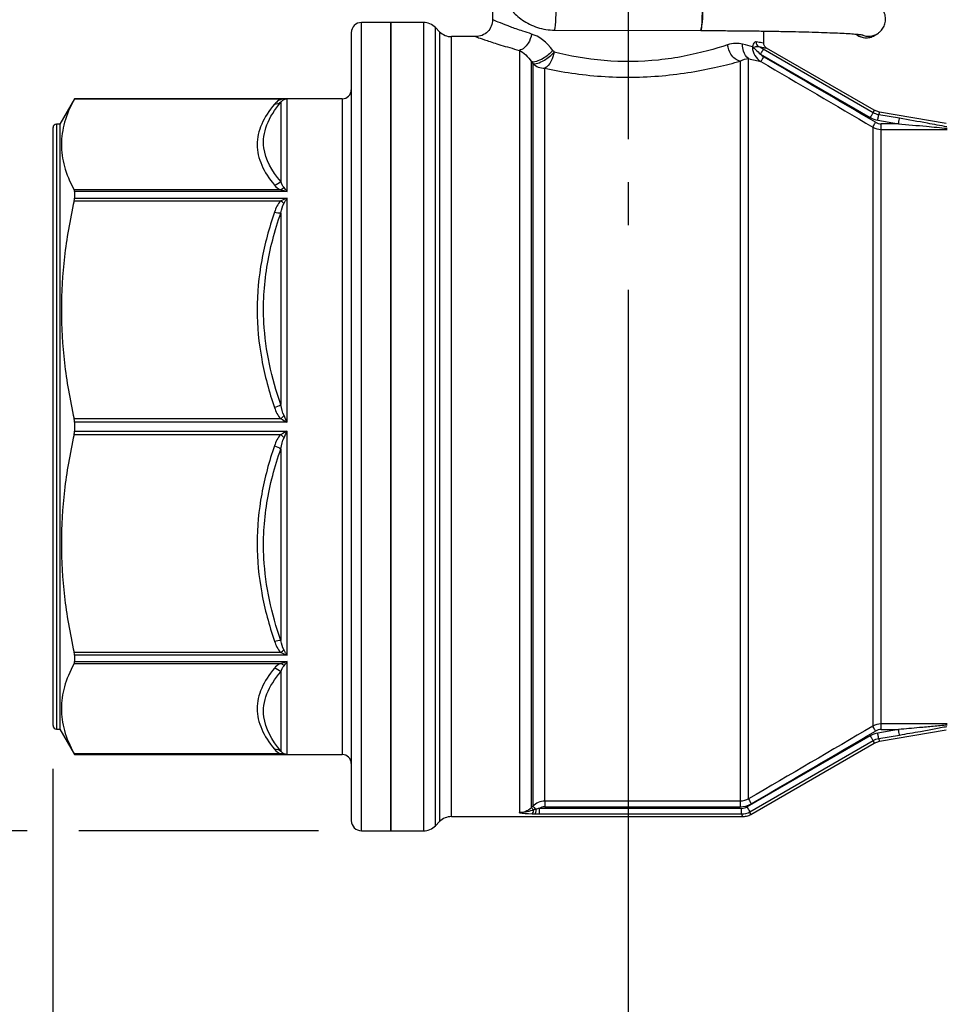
# Model space of a CAD drawing. Header units: inches. Extents: x 0.7 to 32.2, y 0.7 to 24.8.
# Tile 3 of 18: x 6.4 to 9.6, y 5.5 to 9. Entities that reach past the tile are written whole.
import ezdxf

# ---------------------------------------------------------------- set-up
doc = ezdxf.new("R2010")
doc.units = ezdxf.units.IN
doc.header["$LTSCALE"] = 3
doc.header["$MEASUREMENT"] = 0
doc.linetypes.add('SLD-Center', pattern=[0.75, 0.6, -0.05, 0.05, -0.05])
doc.linetypes.add('SLD-Solid', pattern=[0])
doc.layers.add('CENTER', color=40, linetype='SLD-Center')
doc.layers.add('DIMENSIONS', color=140, linetype='SLD-Solid', lineweight=25)
doc.styles.add('SLDTEXTSTYLE0', font='TXT', dxfattribs={"width": 0.7})
doc.dimstyles.new('SLDDIMSTYLE0', dxfattribs={"dimtxt": 0.254883, "dimasz": 0.39, "dimexe": 0, "dimexo": 0.0625, "dimgap": 0.063721, "dimtad": 0, "dimtih": 1, "dimtoh": 1, "dimrnd": 1e-09, "dimzin": 12, "dimdsep": 46, "dimtxsty": 'SLDTEXTSTYLE0', "dimsah": 1, "dimcen": 0.09, "dimadec": 0, "dimazin": 3, "dimtfac": 1, "dimtmove": 0, "dimatfit": 0, "dimfxl": 0, "dimfrac": 2, "dimtolj": 1, "dimtzin": 12, "dimarcsym": 0})
doc.dimstyles.new('SLDDIMSTYLE1', dxfattribs={"dimtxt": 0.254883, "dimasz": 0.39, "dimexe": 0, "dimexo": 0.0625, "dimgap": 0.063721, "dimtad": 0, "dimtih": 1, "dimtoh": 1, "dimrnd": 1e-09, "dimzin": 12, "dimdsep": 46, "dimtxsty": 'SLDTEXTSTYLE0', "dimsah": 1, "dimcen": 0.09, "dimadec": 0, "dimazin": 3, "dimtfac": 1, "dimtofl": 0, "dimtmove": 0, "dimatfit": 3, "dimfxl": 0, "dimfrac": 2, "dimtolj": 1, "dimtzin": 12, "dimarcsym": 0})

# ---------------------------------------------------------------- blocks, each defined once
blk = doc.blocks.new('_D')
at = {"layer": 'DIMENSIONS'}
for p, q in [((8.5083, 8.0334), (8.5083, 4.5934)), ((10.5162, 6.3657), (10.5162, 4.5934)), ((8.5083, 4.9684), (7.7583, 4.9684)), ((9.1335, 4.9684), (9.0479, 4.9684)), ((9.0479, 4.9684), (9.0479, 4.5633)), ((9.8909, 4.9684), (9.9765, 4.9684)), ((9.9765, 4.9684), (9.9765, 4.5633)), ((10.5162, 4.9684), (11.2662, 4.9684)), ((9.0479, 4.5633), (9.1335, 4.5633)), ((9.9765, 4.5633), (9.8909, 4.5633))]:
    blk.add_line(p, q, dxfattribs=at)
for points in [[(8.5083, 4.9684), (8.1183, 5.0284), (8.1183, 4.9084)], [(10.5162, 4.9684), (10.9062, 4.9084), (10.9062, 5.0284)]]:
    blk.add_solid(points, dxfattribs=at)
at = {"layer": 'DIMENSIONS', "char_height": 0.25, "attachment_point": 1, "style": 'SLDTEXTSTYLE0'}
for s, insert in [('2.01', (9.1335, 5.3478)), ('51.0', (9.1335, 4.8856))]:
    blk.add_mtext(s, dxfattribs=dict(at, insert=insert))
blk = doc.blocks.new('_D_1')
at = {"layer": 'DIMENSIONS'}
for p, q in [((6.5043, 6.3657), (6.5043, 3.1761)), ((10.5162, 6.3657), (10.5162, 3.1761)), ((6.5043, 3.5511), (7.6801, 3.5511)), ((8.0255, 3.5511), (7.9399, 3.5511)), ((7.9399, 3.5511), (7.9399, 3.146)), ((8.995, 3.5511), (9.0806, 3.5511)), ((9.0806, 3.5511), (9.0806, 3.146)), ((10.5162, 3.5511), (9.3404, 3.5511)), ((7.9399, 3.146), (8.0255, 3.146)), ((9.0806, 3.146), (8.995, 3.146))]:
    blk.add_line(p, q, dxfattribs=at)
for points in [[(6.5043, 3.5511), (6.8943, 3.4911), (6.8943, 3.6111)], [(10.5162, 3.5511), (10.1262, 3.6111), (10.1262, 3.4911)]]:
    blk.add_solid(points, dxfattribs=at)
at = {"layer": 'DIMENSIONS', "char_height": 0.25, "attachment_point": 1, "style": 'SLDTEXTSTYLE0'}
for s, insert in [('4.01', (8.1315, 3.9304)), ('101.9', (8.0255, 3.4683))]:
    blk.add_mtext(s, dxfattribs=dict(at, insert=insert))
blk = doc.blocks.new('_D_3')
at = {"layer": 'DIMENSIONS'}
for p, q in [((7.9449, 10.7558), (4.6432, 10.7558)), ((5.0182, 10.7558), (5.0182, 8.7968)), ((4.5335, 8.3346), (4.4479, 8.3346)), ((4.4479, 8.3346), (4.4479, 7.9295)), ((5.5029, 8.3346), (5.5885, 8.3346)), ((5.5885, 8.3346), (5.5885, 7.9295)), ((4.4479, 7.9295), (4.5335, 7.9295)), ((5.5885, 7.9295), (5.5029, 7.9295)), ((5.0182, 6.1495), (5.0182, 7.8724)), ((6.4143, 6.1495), (4.6432, 6.1495)), ((7.4291, 6.1495), (6.5943, 6.1495))]:
    blk.add_line(p, q, dxfattribs=at)
for points in [[(5.0182, 10.7558), (4.9582, 10.3658), (5.0782, 10.3658)], [(5.0182, 6.1495), (5.0782, 6.5395), (4.9582, 6.5395)]]:
    blk.add_solid(points, dxfattribs=at)
at = {"layer": 'DIMENSIONS', "char_height": 0.25, "attachment_point": 1, "style": 'SLDTEXTSTYLE0'}
for s, insert in [('4.61', (4.6395, 8.7139)), ('117.0', (4.5335, 8.2518))]:
    blk.add_mtext(s, dxfattribs=dict(at, insert=insert))

msp = doc.modelspace()

# ---------------------------------------------------------------- linework, layer by layer
for p, q in [((8.0358, 9.6083), (8.0358, 8.9743)), ((7.6815, 8.9645), (7.5791, 8.9645)), ((7.5791, 6.2567), (7.5791, 8.9645)), ((7.7948, 8.9645), (7.6815, 8.9645)), ((7.6815, 8.9645), (7.6815, 6.1495)), ((7.6815, 6.1495), (7.6815, 8.9645)), ((7.7948, 8.9645), (7.7948, 6.1495)), ((7.5437, 8.9291), (7.5437, 6.2894)), ((7.8512, 8.9326), (7.8366, 8.9472)), ((7.8366, 6.1668), (7.8366, 8.9472)), ((7.8512, 8.9326), (7.8512, 6.1815)), ((8.2517, 8.9379), (8.7616, 8.9365)), ((8.7617, 8.9366), (8.7614, 8.9366)), ((8.9807, 8.8926), (8.9807, 8.9347)), ((9.3706, 8.9213), (9.3781, 8.9263)), ((7.9769, 8.9153), (7.893, 8.9153)), ((7.893, 6.1988), (7.893, 8.9153)), ((8.1295, 8.8675), (8.1295, 6.2127)), ((8.9693, 8.8543), (9.352, 8.6334)), ((9.3617, 8.6503), (8.9791, 8.8713)), ((9.3649, 8.6594), (8.9905, 8.8755)), ((8.1712, 6.2303), (8.1712, 8.8277)), ((8.176, 8.8216), (8.176, 6.2351)), ((8.898, 8.8297), (8.898, 6.2525)), ((8.9275, 6.2605), (8.9275, 8.839)), ((8.2178, 6.2525), (8.2178, 8.8052)), ((6.5791, 8.6988), (6.528, 8.6102)), ((7.5122, 8.6988), (6.5791, 8.6988)), ((6.5791, 8.6988), (6.5791, 8.6985)), ((6.5791, 8.6985), (7.3044, 8.6985)), ((7.2983, 8.6869), (7.2983, 8.4105)), ((7.3205, 8.3754), (7.3205, 8.6984)), ((7.5122, 8.6988), (7.5122, 6.5022)), ((9.3845, 8.6523), (9.3649, 8.6594)), ((9.4535, 8.6309), (9.3812, 8.6433)), ((9.6168, 8.6125), (9.3845, 8.6523)), ((6.528, 8.6102), (6.5162, 8.6102)), ((6.5162, 8.6102), (6.5162, 6.584)), ((6.528, 8.6102), (6.528, 6.584)), ((9.3779, 8.624), (9.4502, 8.6116)), ((9.4502, 8.6116), (9.3899, 8.6116)), ((6.5043, 8.5984), (6.5043, 6.595)), ((9.3604, 8.6002), (9.3604, 6.5138)), ((9.3899, 6.5218), (9.3899, 8.5923)), ((9.3899, 8.5923), (9.6195, 8.5923)), ((7.2978, 8.3819), (6.5779, 8.3819)), ((6.5791, 8.3754), (6.5791, 8.3531)), ((7.3205, 8.3754), (6.5791, 8.3754)), ((6.5779, 8.3432), (7.2978, 8.3432)), ((6.5791, 8.3531), (7.3205, 8.3531)), ((7.3205, 7.5728), (7.3205, 8.3531)), ((7.2983, 8.3014), (7.2983, 7.6341)), ((7.2978, 7.5844), (6.5779, 7.5844)), ((6.5791, 7.5728), (6.5791, 7.5413)), ((7.3205, 7.5728), (6.5791, 7.5728)), ((6.5779, 7.5296), (7.2978, 7.5296)), ((6.5791, 7.5413), (7.3205, 7.5413)), ((7.3205, 6.7609), (7.3205, 7.5413)), ((7.2983, 7.4799), (7.2983, 6.8126)), ((7.2978, 6.7708), (6.5779, 6.7708)), ((6.5791, 6.7609), (6.5791, 6.7386)), ((7.3205, 6.7609), (6.5791, 6.7609)), ((6.5779, 6.7321), (7.2978, 6.7321)), ((6.5791, 6.7386), (7.3205, 6.7386)), ((7.3205, 6.4154), (7.3205, 6.7386)), ((7.2983, 6.7036), (7.2983, 6.4271)), ((6.5043, 6.595), (6.5043, 6.5157)), ((6.5162, 6.584), (6.5162, 6.5039)), ((6.528, 6.584), (6.528, 6.5039)), ((9.6195, 6.5218), (9.3899, 6.5218)), ((6.5162, 6.5039), (6.528, 6.5039)), ((6.528, 6.5039), (6.5791, 6.4153)), ((7.5122, 6.5022), (7.5122, 6.4153)), ((9.4502, 6.5024), (9.3779, 6.49)), ((9.3812, 6.4707), (9.4535, 6.4831)), ((9.3845, 6.4617), (9.6168, 6.5016)), ((9.3899, 6.5024), (9.4502, 6.5024)), ((9.352, 6.4807), (8.923, 6.233)), ((8.9327, 6.216), (9.3617, 6.4637)), ((8.9354, 6.2067), (9.3649, 6.4547)), ((9.3649, 6.4547), (9.3845, 6.4618)), ((7.2978, 6.4178), (6.5779, 6.4178)), ((6.5791, 6.4154), (6.5791, 6.4153)), ((7.3205, 6.4154), (6.5791, 6.4154)), ((6.5791, 6.4153), (7.5122, 6.4153)), ((7.5437, 6.2894), (7.5437, 6.185)), ((7.5791, 6.1495), (7.5791, 6.2567)), ((8.898, 6.2525), (8.2178, 6.2525)), ((8.176, 6.2351), (8.1712, 6.2303)), ((8.9034, 6.2277), (8.1982, 6.2277)), ((8.1982, 6.2082), (8.9034, 6.2082)), ((8.2178, 6.233), (8.898, 6.233)), ((7.8366, 6.1668), (7.8512, 6.1815)), ((7.893, 6.1988), (8.906, 6.1988)), ((7.5791, 6.1495), (7.6815, 6.1495)), ((7.6815, 6.1495), (7.7948, 6.1495))]:
    msp.add_line(p, q)
for centre, radius, start, end in [((8.5066, 8.9956), 0.2619, 346.9745, 13.0255), ((7.5791, 8.9291), 0.0354, 90, 180), ((7.7948, 8.9054), 0.0591, 45, 90), ((7.893, 8.9743), 0.0591, 225, 270), ((9.338, 8.9704), 0.059, 233.5327, 303.5875), ((9.3455, 8.9754), 0.0589, 246.6518, 303.8124), ((8.951, 8.8878), 0.0123, 219.4402, 232.1625), ((9.0022, 8.8827), 0.0435, 220.7815, 239.5324), ((8.2175, 8.866), 0.0608, 226.9375, 270.251), ((7.5122, 8.7303), 0.0315, 270, 0), ((6.5162, 8.5984), 0.0118, 90, 180), ((6.5162, 6.5157), 0.0118, 180, 270), ((7.5122, 6.3838), 0.0315, 0, 90), ((7.5791, 6.185), 0.0354, 180, 270), ((7.893, 6.1397), 0.0591, 90, 135), ((7.7948, 6.2086), 0.0591, 270, 315)]:
    msp.add_arc(centre, radius, start, end)
for centre, major_axis, ratio, start_param, end_param in [((8.2519, 8.9969), (0.0002, 0.0591), 0.086468, 3.141691, 6.313243), ((8.7617, 8.9956), (0.0002, 0.0591), 0.086468, 3.171651, 6.313243), ((8.7269, 8.2702), (-0.7085, 0.9591), 0.03525, 0.873101, 0.881216), ((8.6985, 8.2545), (-0.7842, 0.9348), 0.037779, 0.879408, 0.887591), ((9.3823, 8.6767), (0.0604, -0.0218), 0.814301, 4.496236, 4.928542), ((9.3863, 8.6382), (0.0308, -0.009), 0.811595, 4.410629, 5.057154), ((9.3823, 6.4373), (0.0604, 0.0218), 0.814301, 1.354643, 1.786949), ((9.3863, 6.4758), (0.0308, 0.009), 0.811595, 1.226031, 1.872556), ((8.9049, 6.2863), (0.0621, 0.0175), 0.811608, 4.377835, 5.02138), ((8.2129, 6.2155), (0.0712, 0.0017), 0.09934, 4.121576, 4.282038), ((8.2133, 6.2038), (0.0308, 0.0139), 0.833304, 1.075423, 1.68768), ((8.9068, 6.2544), (0.0312, 0.0084), 0.811691, 4.393502, 5.031276)]:
    msp.add_ellipse(centre, major_axis=major_axis, ratio=ratio, start_param=start_param, end_param=end_param)
for points, knots in [([(8.0663, 9.0707), (8.0706, 9.06), (8.0767, 9.0448), (8.0893, 9.024), (8.1019, 9.0071), (8.1194, 8.9889), (8.1404, 8.9721), (8.1648, 8.9576), (8.1922, 8.9466), (8.2215, 8.9393), (8.2417, 8.9384), (8.2517, 8.938)], [0, 0, 0, 0, 0.142165, 0.201209, 0.299231, 0.401822, 0.51265, 0.629268, 0.750768, 0.87649, 1, 1, 1, 1]), ([(9.3781, 8.9263), (9.3808, 8.9283), (9.387, 8.9328), (9.3966, 8.9442), (9.4037, 8.9598), (9.4061, 8.9779), (9.4029, 8.9955), (9.3955, 9.01), (9.3863, 9.0205), (9.377, 9.0275), (9.3686, 9.0318), (9.3613, 9.0345), (9.3539, 9.0365), (9.3438, 9.0385), (9.3294, 9.0403), (9.3073, 9.0423), (9.2797, 9.0442), (9.2465, 9.0459), (9.2089, 9.0474), (9.1669, 9.0489), (9.1207, 9.0502), (9.0708, 9.0513), (9.0175, 9.0523), (8.9614, 9.0532), (8.9029, 9.0538), (8.8426, 9.0543), (8.7952, 9.0545), (8.7682, 9.0546), (8.7619, 9.0546)], [0, 0, 0, 0, 0.012563, 0.028755, 0.045925, 0.063671, 0.082147, 0.098023, 0.112422, 0.126091, 0.140205, 0.156337, 0.177472, 0.209237, 0.269705, 0.329087, 0.392225, 0.452715, 0.512256, 0.571375, 0.63027, 0.689035, 0.747719, 0.806351, 0.864949, 0.923524, 0.982084, 1, 1, 1, 1]), ([(8.0359, 8.9743), (8.035, 8.9666), (8.0331, 8.9512), (8.0196, 8.9316), (8, 8.918), (7.9846, 8.9162), (7.9768, 8.9153)], [0, 0, 0, 0, 0.249932, 0.499887, 0.749615, 1, 1, 1, 1]), ([(8.1716, 8.9244), (8.1614, 8.9276), (8.1421, 8.9338), (8.118, 8.9421), (8.0986, 8.9492), (8.0834, 8.9551), (8.0623, 8.9635), (8.0462, 8.9699), (8.0371, 8.9737), (8.0363, 8.9741), (8.0359, 8.9743)], [0, 0, 0, 0, 0.122883, 0.234447, 0.334703, 0.423662, 0.501496, 0.755697, 0.879385, 1, 1, 1, 1]), ([(8.1716, 8.9244), (8.17, 8.913), (8.1632, 8.8939), (8.1464, 8.8747), (8.1351, 8.8689), (8.1295, 8.8675)], [0, 0, 0, 0, 0.428571, 0.714286, 1, 1, 1, 1]), ([(8.7616, 8.9365), (8.7724, 8.9365), (8.8037, 8.9364), (8.855, 8.9361), (8.9146, 8.9356), (8.9722, 8.9349), (9.0272, 8.934), (9.0791, 8.933), (9.1275, 8.9318), (9.1718, 8.9306), (9.2115, 8.9291), (9.2463, 8.9276), (9.2757, 8.9261), (9.2993, 8.9245), (9.3158, 8.9229), (9.3244, 8.9219), (9.3279, 8.9212), (9.3273, 8.9213), (9.3272, 8.9214)], [0, 0, 0, 0, 0.038022, 0.110339, 0.182666, 0.254974, 0.327254, 0.399491, 0.471668, 0.543755, 0.615702, 0.687427, 0.75877, 0.829407, 0.898597, 0.953291, 0.994783, 1, 1, 1, 1]), ([(9.3015, 8.9242), (9.3048, 8.9217), (9.3127, 8.9158), (9.3284, 8.9113), (9.3463, 8.9111), (9.3607, 8.9153), (9.3681, 8.9198), (9.3706, 8.9213)], [0, 0, 0, 0, 0.166981, 0.403611, 0.646588, 0.880918, 1, 1, 1, 1]), ([(7.9769, 8.9153), (7.9788, 8.9146), (7.9826, 8.9131), (8.0143, 8.9021), (8.0617, 8.8864), (8.1068, 8.8738), (8.1295, 8.8675)], [0, 0, 0, 0, 0.247554, 0.496664, 0.746985, 1, 1, 1, 1]), ([(8.8547, 8.8867), (8.8124, 8.8728), (8.7353, 8.8509), (8.5842, 8.8278), (8.4228, 8.8258), (8.3022, 8.848), (8.2501, 8.8611)], [0, 0, 0, 0, 0.543052, 0.814577, 1.357629, 1.90068, 1.90068, 1.90068, 1.90068]), ([(8.898, 8.8297), (8.8863, 8.8325), (8.866, 8.8483), (8.8562, 8.8752), (8.8547, 8.8867)], [0, 0, 0, 0, 0.5714286, 1, 1, 1, 1]), ([(8.9275, 8.839), (8.9196, 8.845), (8.9089, 8.8605), (8.9065, 8.8805), (8.9072, 8.889)], [0, 0, 0, 0, 0.571429, 1, 1, 1, 1]), ([(8.954, 8.8974), (8.9514, 8.8979), (8.9472, 8.8955), (8.9434, 8.8874), (8.9421, 8.883), (8.9417, 8.8813), (8.9415, 8.8804), (8.9415, 8.88)], [-0.1058145, -0.1058145, -0.1058145, -0.1058145, -0.0453491, -0.0151164, -0.0075582, -0.0037791, 0, 0, 0, 0]), ([(8.9434, 8.8781), (8.944, 8.8781), (8.9448, 8.8783), (8.9461, 8.8787), (8.9491, 8.8798), (8.9551, 8.8818), (8.9599, 8.8816), (8.9628, 8.8805)], [-0.1058145, -0.1058145, -0.1058145, -0.1058145, -0.1020354, -0.0982563, -0.0906981, -0.0604654, 0, 0, 0, 0]), ([(8.954, 8.8974), (8.9539, 8.8936), (8.9557, 8.8868), (8.9604, 8.882), (8.9628, 8.8805)], [0, 0, 0, 0, 0.571429, 1, 1, 1, 1]), ([(8.9807, 8.8926), (8.9795, 8.8927), (8.9772, 8.8931), (8.9616, 8.896), (8.954, 8.8974)], [0, 0, 0, 0, 0.51293, 1, 1, 1, 1]), ([(8.9905, 8.8755), (8.9891, 8.8765), (8.9863, 8.8784), (8.9832, 8.8826), (8.9811, 8.8874), (8.9808, 8.8908), (8.9807, 8.8926)], [0, 0, 0, 0, 0.250089, 0.500028, 0.750017, 1, 1, 1, 1]), ([(8.2458, 8.8672), (8.2367, 8.857), (8.2161, 8.84), (8.1875, 8.8269), (8.1754, 8.8263), (8.1712, 8.8277)], [0, 0, 0, 0, 0.428571, 0.714286, 1, 1, 1, 1]), ([(8.176, 8.8216), (8.1802, 8.8203), (8.1921, 8.8211), (8.2204, 8.8341), (8.2409, 8.8509), (8.2501, 8.8611)], [0, 0, 0, 0, 0.285714, 0.571429, 1, 1, 1, 1]), ([(8.2501, 8.8611), (8.2484, 8.8504), (8.2405, 8.8252), (8.2261, 8.8091), (8.2178, 8.8052)], [0, 0, 0, 0, 0.4285714, 1, 1, 1, 1]), ([(8.9415, 8.88), (8.9414, 8.8794), (8.9413, 8.8788), (8.9413, 8.8782), (8.9413, 8.8781), (8.9413, 8.8781)], [-0.00340851, -0.00340851, -0.00340851, -0.00340851, -0.00031213, -0.00031213, 0, 0, 0, 0]), ([(8.9413, 8.8781), (8.9424, 8.8777), (8.946, 8.8756), (8.9547, 8.8681), (8.9629, 8.8595), (8.9693, 8.8543)], [0, 0, 0, 0, 0.0437257, 0.0874514, 0.15304, 0.15304, 0.15304, 0.15304]), ([(8.9413, 8.8781), (8.9415, 8.8781), (8.9416, 8.8781), (8.942, 8.878), (8.9423, 8.878), (8.9426, 8.878)], [-0.00340851, -0.00340851, -0.00340851, -0.00340851, -0.003096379, -0.003096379, -0.001837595, -0.001837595, -0.001837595, -0.001837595]), ([(8.9628, 8.8805), (8.9709, 8.879), (8.9871, 8.876), (8.9894, 8.8757), (8.9905, 8.8755)], [0, 0, 0, 0, 0.499556, 1, 1, 1, 1]), ([(8.9791, 8.8713), (8.9788, 8.8708), (8.9776, 8.8687), (8.974, 8.8626), (8.9717, 8.8585), (8.9693, 8.8543)], [0, 0, 0, 0, 0.5, 0.5, 1, 1, 1, 1]), ([(8.2178, 8.8052), (8.2764, 8.7927), (8.4121, 8.7715), (8.5937, 8.7734), (8.7637, 8.7955), (8.8504, 8.8164), (8.898, 8.8297)], [0, 0, 0, 0, 0.543052, 1.086103, 1.357629, 1.90068, 1.90068, 1.90068, 1.90068]), ([(8.9802, 8.8453), (8.9778, 8.8412), (8.9731, 8.8331), (8.9707, 8.829), (8.9704, 8.8285)], [0, 0, 0, 0, 0.4981474, 0.9981474, 0.9981474, 0.9981474, 0.9981474]), ([(6.5791, 8.6985), (6.5635, 8.6702), (6.5523, 8.6434), (6.5374, 8.591), (6.5337, 8.5656), (6.5336, 8.5147), (6.537, 8.4892), (6.5515, 8.437), (6.5625, 8.4102), (6.5779, 8.3819)], [0, 0, 0, 0, 0.25, 0.25, 0.5, 0.5, 0.75, 0.75, 1, 1, 1, 1]), ([(7.276, 8.68), (7.2571, 8.6573), (7.2419, 8.634), (7.2211, 8.5868), (7.2157, 8.563), (7.2157, 8.5153), (7.2212, 8.4914), (7.242, 8.4442), (7.2571, 8.4209), (7.276, 8.3982)], [0, 0, 0, 0, 0.25, 0.25, 0.5, 0.5, 0.75, 0.75, 1, 1, 1, 1]), ([(7.2983, 8.4105), (7.2659, 8.4481), (7.2303, 8.5141), (7.243, 8.6079), (7.2767, 8.6611), (7.2983, 8.6869)], [0, 0, 0, 0, 0.812403, 1.354005, 1.895607, 1.895607, 1.895607, 1.895607]), ([(7.3044, 8.6985), (7.3006, 8.6975), (7.2973, 8.6961), (7.2915, 8.6932), (7.2891, 8.6917), (7.2825, 8.6869), (7.2789, 8.6834), (7.276, 8.68)], [0, 0, 0, 0, 0.25, 0.25, 0.5, 0.5, 1, 1, 1, 1]), ([(7.2983, 8.6869), (7.2996, 8.6888), (7.3023, 8.6917), (7.3085, 8.6961), (7.3152, 8.6984), (7.3205, 8.6984)], [-0.1881806, -0.1881806, -0.1881806, -0.1881806, -0.1209161, -0.0805574, 0, 0, 0, 0]), ([(7.3205, 8.6984), (7.3201, 8.6984), (7.3194, 8.6984), (7.317, 8.6985), (7.3155, 8.6985), (7.3109, 8.6985), (7.3077, 8.6985), (7.3044, 8.6985)], [0, 0, 0, 0, 0.25, 0.25, 0.5, 0.5, 1, 1, 1, 1]), ([(9.352, 8.6334), (9.3544, 8.6375), (9.3567, 8.6416), (9.3603, 8.6478), (9.3615, 8.6498), (9.3617, 8.6503)], [0, 0, 0, 0, 0.5, 0.5, 1, 1, 1, 1]), ([(9.4502, 8.6116), (9.451, 8.6163), (9.4518, 8.621), (9.453, 8.628), (9.4534, 8.6304), (9.4535, 8.6309)], [0, 0, 0, 0, 0.5, 0.5, 1, 1, 1, 1]), ([(9.4502, 8.6116), (9.4826, 8.6089), (9.5397, 8.6039), (9.596, 8.5986), (9.6195, 8.5962)], [0, 0, 0, 0, 0.2509083, 0.4390894, 0.4390894, 0.4390894, 0.4390894]), ([(9.6189, 8.6008), (9.5966, 8.6053), (9.5416, 8.6156), (9.4859, 8.6253), (9.4535, 8.6309)], [0, 0, 0, 0, 0.177916, 0.4288242, 0.4288242, 0.4288242, 0.4288242]), ([(7.3205, 8.3754), (7.3205, 8.3755), (7.3204, 8.3756), (7.3166, 8.3809), (7.3128, 8.3857), (7.3092, 8.3896)], [-0.00162631, -0.00162631, -0.00162631, -0.00162631, 0, 0, 0.08180275, 0.08180275, 0.08180275, 0.08180275]), ([(6.5779, 8.3432), (6.5626, 8.2754), (6.5516, 8.2112), (6.5372, 8.0859), (6.5336, 8.0248), (6.5336, 7.9028), (6.5372, 7.8418), (6.5516, 7.7165), (6.5626, 7.6522), (6.5779, 7.5844)], [0, 0, 0, 0, 0.25, 0.25, 0.5, 0.5, 0.75, 0.75, 1, 1, 1, 1]), ([(7.3092, 8.3352), (7.3128, 8.3415), (7.3166, 8.3474), (7.3204, 8.3529), (7.3205, 8.353), (7.3205, 8.3531)], [-0.08342897, -0.08342897, -0.08342897, -0.08342897, -0.00161583, -0.00161583, 0, 0, 0, 0]), ([(7.276, 8.304), (7.2571, 8.2493), (7.2418, 8.1929), (7.2211, 8.0788), (7.2157, 8.0213), (7.2157, 7.9061), (7.2212, 7.8485), (7.242, 7.7346), (7.2571, 7.6783), (7.276, 7.6236)], [0, 0, 0, 0, 0.25, 0.25, 0.5, 0.5, 0.75, 0.75, 1, 1, 1, 1]), ([(7.2983, 7.6341), (7.2659, 7.7261), (7.2303, 7.8864), (7.243, 8.1125), (7.2767, 8.2398), (7.2983, 8.3014)], [0, 0, 0, 0, 0.812393, 1.353988, 1.895583, 1.895583, 1.895583, 1.895583]), ([(7.3205, 7.5728), (7.3205, 7.5729), (7.3204, 7.5731), (7.3166, 7.5807), (7.3128, 7.5883), (7.3092, 7.5955)], [-0.00161583, -0.00161583, -0.00161583, -0.00161583, 0, 0, 0.08181314, 0.08181314, 0.08181314, 0.08181314]), ([(6.5779, 7.5296), (6.5626, 7.4618), (6.5516, 7.3976), (6.5372, 7.2723), (6.5336, 7.2113), (6.5336, 7.0892), (6.5372, 7.0282), (6.5516, 6.9029), (6.5626, 6.8386), (6.5779, 6.7708)], [0, 0, 0, 0, 0.25, 0.25, 0.5, 0.5, 0.75, 0.75, 1, 1, 1, 1]), ([(7.3092, 7.5186), (7.3128, 7.5258), (7.3166, 7.5333), (7.3204, 7.541), (7.3205, 7.5411), (7.3205, 7.5413)], [-0.08342899, -0.08342899, -0.08342899, -0.08342899, -0.00161799, -0.00161799, 0, 0, 0, 0]), ([(7.276, 7.4905), (7.2571, 7.4357), (7.2419, 7.3793), (7.2211, 7.2653), (7.2157, 7.2077), (7.2157, 7.0926), (7.2212, 7.0349), (7.242, 6.921), (7.2571, 6.8648), (7.276, 6.81)], [0, 0, 0, 0, 0.25, 0.25, 0.5, 0.5, 0.75, 0.75, 1, 1, 1, 1]), ([(7.2983, 6.8126), (7.2659, 6.905), (7.2303, 7.0659), (7.243, 7.2918), (7.2767, 7.4186), (7.2983, 7.4799)], [0, 0, 0, 0, 0.812403, 1.354005, 1.895607, 1.895607, 1.895607, 1.895607]), ([(7.3205, 6.7609), (7.3205, 6.761), (7.3204, 6.7611), (7.3166, 6.7666), (7.3128, 6.7726), (7.3092, 6.7788)], [-0.00161799, -0.00161799, -0.00161799, -0.00161799, 0, 0, 0.081811, 0.081811, 0.081811, 0.081811]), ([(6.5779, 6.7321), (6.5626, 6.704), (6.5516, 6.6774), (6.5372, 6.6255), (6.5336, 6.6002), (6.5336, 6.5497), (6.5372, 6.5244), (6.5516, 6.4725), (6.5626, 6.4459), (6.5779, 6.4178)], [0, 0, 0, 0, 0.25, 0.25, 0.5, 0.5, 0.75, 0.75, 1, 1, 1, 1]), ([(7.3092, 6.7245), (7.3128, 6.7284), (7.3166, 6.7331), (7.3204, 6.7384), (7.3205, 6.7385), (7.3205, 6.7386)], [-0.08342897, -0.08342897, -0.08342897, -0.08342897, -0.00161583, -0.00161583, 0, 0, 0, 0]), ([(7.276, 6.7159), (7.2571, 6.6932), (7.2418, 6.6698), (7.2211, 6.6226), (7.2157, 6.5987), (7.2157, 6.551), (7.2212, 6.5272), (7.242, 6.48), (7.2571, 6.4567), (7.276, 6.434)], [0, 0, 0, 0, 0.25, 0.25, 0.5, 0.5, 0.75, 0.75, 1, 1, 1, 1]), ([(7.2983, 6.4271), (7.2659, 6.4659), (7.2303, 6.5331), (7.243, 6.6264), (7.2767, 6.6785), (7.2983, 6.7036)], [0, 0, 0, 0, 0.812393, 1.353988, 1.895583, 1.895583, 1.895583, 1.895583]), ([(9.6195, 6.5179), (9.6038, 6.5162), (9.5715, 6.5132), (9.5153, 6.508), (9.4745, 6.5045), (9.4502, 6.5024)], [0, 0, 0, 0, 0.1252996, 0.2505992, 0.4385487, 0.4385487, 0.4385487, 0.4385487]), ([(9.4535, 6.4831), (9.4534, 6.4837), (9.453, 6.486), (9.4518, 6.493), (9.451, 6.4977), (9.4502, 6.5024)], [0, 0, 0, 0, 0.5, 0.5, 1, 1, 1, 1]), ([(9.4535, 6.4831), (9.4778, 6.4873), (9.5186, 6.4944), (9.5735, 6.5044), (9.6045, 6.5103), (9.6189, 6.5133)], [0, 0, 0, 0, 0.1879494, 0.313249, 0.4283156, 0.4283156, 0.4283156, 0.4283156]), ([(9.3617, 6.4637), (9.3615, 6.4642), (9.3603, 6.4662), (9.3567, 6.4724), (9.3544, 6.4765), (9.352, 6.4807)], [0, 0, 0, 0, 0.5, 0.5, 1, 1, 1, 1]), ([(7.3205, 6.4154), (7.3205, 6.4154), (7.3204, 6.4154), (7.3166, 6.4155), (7.3128, 6.4164), (7.3092, 6.4181)], [-0.00161583, -0.00161583, -0.00161583, -0.00161583, 0, 0, 0.08181314, 0.08181314, 0.08181314, 0.08181314]), ([(8.2178, 6.2525), (8.2178, 6.2518), (8.2178, 6.2494), (8.2178, 6.2423), (8.2178, 6.2377), (8.2178, 6.233)], [0, 0, 0, 0, 0.5, 0.5, 1, 1, 1, 1]), ([(8.1712, 6.2303), (8.1651, 6.224), (8.1516, 6.2154), (8.1361, 6.2127), (8.1295, 6.2127)], [-0.1563958, -0.1563958, -0.1563958, -0.1563958, -0.0670268, 0, 0, 0, 0]), ([(8.1793, 6.2223), (8.1658, 6.2176), (8.1489, 6.2119), (8.1297, 6.2127), (8.1296, 6.2127), (8.1295, 6.2127)], [-0.0005765, -0.0005765, -0.0005765, -0.0005765, 0.1352264, 0.1352264, 0.1358029, 0.1358029, 0.1358029, 0.1358029]), ([(8.1295, 6.2127), (8.1295, 6.2127), (8.1296, 6.2127), (8.1423, 6.2109), (8.1565, 6.2093), (8.1734, 6.2086)], [-0.0005765, -0.0005765, -0.0005765, -0.0005765, 0, 0, 0.1358029, 0.1358029, 0.1358029, 0.1358029]), ([(8.1712, 6.2303), (8.1715, 6.23), (8.1733, 6.2283), (8.1771, 6.2245), (8.1793, 6.2223)], [0, 0, 0, 0, 0.3590286, 0.7036903, 0.7036903, 0.7036903, 0.7036903]), ([(8.176, 6.2351), (8.1764, 6.2348), (8.1792, 6.232), (8.1844, 6.2268), (8.1866, 6.2246)], [0.1622376, 0.1622376, 0.1622376, 0.1622376, 0.6622376, 1, 1, 1, 1]), ([(8.1866, 6.2246), (8.1864, 6.2204), (8.1856, 6.2126), (8.1841, 6.2088), (8.1833, 6.2083)], [0, 0, 0, 0, 0.5, 1, 1, 1, 1]), ([(8.1982, 6.2277), (8.1982, 6.223), (8.1982, 6.2182), (8.1982, 6.2111), (8.1982, 6.2087), (8.1982, 6.2082)], [0, 0, 0, 0, 0.5, 0.5, 1, 1, 1, 1]), ([(8.9034, 6.2082), (8.9034, 6.2087), (8.9034, 6.2111), (8.9034, 6.2182), (8.9034, 6.223), (8.9034, 6.2277)], [0, 0, 0, 0, 0.5, 0.5, 1, 1, 1, 1])]:
    msp.add_open_spline(points, degree=3, knots=knots)
for points in [[(8.2458, 8.8672), (8.2249, 8.8974), (8.1969, 8.9165), (8.1716, 8.9244)], [(8.9072, 8.889), (8.8919, 8.8934), (8.8738, 8.893), (8.8547, 8.8867)], [(8.9413, 8.88), (8.9315, 8.8824), (8.9201, 8.8854), (8.9072, 8.889)], [(8.1295, 8.8675), (8.1437, 8.8599), (8.1595, 8.8464), (8.1712, 8.8277)], [(8.9415, 8.88), (8.9414, 8.88), (8.9413, 8.88), (8.9413, 8.88)], [(8.9413, 8.8781), (8.9417, 8.8577), (8.9537, 8.8386), (8.9704, 8.8285)], [(8.9426, 8.878), (8.9429, 8.878), (8.9431, 8.8781), (8.9434, 8.8781)], [(8.9791, 8.8713), (8.9736, 8.8744), (8.9682, 8.8775), (8.9628, 8.8805)], [(8.898, 8.8297), (8.9087, 8.8358), (8.9189, 8.8387), (8.9275, 8.839)], [(8.9275, 8.839), (8.944, 8.8346), (8.9585, 8.8312), (8.9704, 8.8285)], [(8.9704, 8.8285), (9.1005, 8.7525), (9.2305, 8.6765), (9.3604, 8.6002)], [(9.3702, 8.617), (9.2403, 8.6933), (9.1103, 8.7694), (8.9802, 8.8454)], [(7.2983, 8.6869), (7.2927, 8.6816), (7.2844, 8.679), (7.276, 8.68)], [(9.3649, 8.6594), (9.3649, 8.6594), (9.3639, 8.6563), (9.3617, 8.6503)], [(9.3812, 8.6433), (9.3744, 8.6445), (9.3677, 8.6469), (9.3617, 8.6503)], [(9.3779, 8.624), (9.3787, 8.6287), (9.3803, 8.6381), (9.3811, 8.6428), (9.3812, 8.6433)], [(9.3812, 8.6433), (9.3834, 8.6493), (9.3845, 8.6523), (9.3845, 8.6523)], [(9.3604, 8.6002), (9.3607, 8.6009), (9.3632, 8.605), (9.3679, 8.613), (9.3702, 8.617)], [(9.3899, 8.5923), (9.3899, 8.5931), (9.3899, 8.598), (9.3899, 8.6071), (9.3899, 8.6116)], [(9.3604, 8.6002), (9.3693, 8.5951), (9.3796, 8.5923), (9.3899, 8.5923)], [(7.2983, 8.4105), (7.2927, 8.4038), (7.2844, 8.3992), (7.276, 8.3982)], [(7.3092, 8.3896), (7.3038, 8.3954), (7.3007, 8.403), (7.2983, 8.4105)], [(6.5791, 8.3754), (6.5791, 8.3782), (6.5787, 8.3804), (6.5779, 8.3819)], [(7.276, 8.3982), (7.2809, 8.3923), (7.2871, 8.3865), (7.2978, 8.3819)], [(7.3092, 8.3896), (7.3057, 8.386), (7.3018, 8.3833), (7.2978, 8.3819)], [(7.2978, 8.3819), (7.3052, 8.3804), (7.3129, 8.3782), (7.3205, 8.3754)], [(6.5779, 8.3432), (6.5787, 8.3469), (6.5791, 8.3502), (6.5791, 8.3531)], [(7.2978, 8.3432), (7.2871, 8.3323), (7.2809, 8.3181), (7.276, 8.304)], [(7.3205, 8.3531), (7.3129, 8.3503), (7.3052, 8.347), (7.2978, 8.3432)], [(7.3092, 8.3352), (7.3057, 8.3371), (7.3018, 8.3399), (7.2978, 8.3432)], [(7.2983, 8.3014), (7.3007, 8.3137), (7.3038, 8.3259), (7.3092, 8.3352)], [(7.276, 8.304), (7.2844, 8.3016), (7.2927, 8.3006), (7.2983, 8.3014)], [(7.276, 7.6236), (7.2844, 7.6261), (7.2927, 7.63), (7.2983, 7.6341)], [(7.276, 7.6236), (7.2809, 7.6095), (7.2871, 7.5953), (7.2978, 7.5844)], [(7.3092, 7.5955), (7.3038, 7.6062), (7.3007, 7.6202), (7.2983, 7.6341)], [(6.5791, 7.5728), (6.5791, 7.5768), (6.5787, 7.5808), (6.5779, 7.5844)], [(7.2978, 7.5844), (7.3018, 7.5877), (7.3057, 7.5916), (7.3092, 7.5955)], [(7.2978, 7.5844), (7.3052, 7.5807), (7.3129, 7.5767), (7.3205, 7.5728)], [(6.5779, 7.5296), (6.5787, 7.5333), (6.5791, 7.5372), (6.5791, 7.5413)], [(7.2978, 7.5296), (7.2871, 7.5187), (7.2809, 7.5045), (7.276, 7.4905)], [(7.3205, 7.5413), (7.3129, 7.5373), (7.3052, 7.5334), (7.2978, 7.5296)], [(7.3092, 7.5186), (7.3057, 7.5225), (7.3018, 7.5263), (7.2978, 7.5296)], [(7.2983, 7.4799), (7.3007, 7.4939), (7.3038, 7.5079), (7.3092, 7.5186)], [(7.276, 7.4905), (7.2844, 7.488), (7.2927, 7.4841), (7.2983, 7.4799)], [(7.276, 6.81), (7.2844, 6.8125), (7.2927, 6.8134), (7.2983, 6.8126)], [(7.276, 6.81), (7.2809, 6.7959), (7.2871, 6.7818), (7.2978, 6.7708)], [(7.3092, 6.7788), (7.3038, 6.7881), (7.3007, 6.8003), (7.2983, 6.8126)], [(6.5791, 6.7609), (6.5791, 6.7638), (6.5787, 6.7672), (6.5779, 6.7708)], [(7.2978, 6.7708), (7.3018, 6.7742), (7.3057, 6.7769), (7.3092, 6.7788)], [(7.2978, 6.7708), (7.3052, 6.7671), (7.3129, 6.7637), (7.3205, 6.7609)], [(6.5779, 6.7321), (6.5787, 6.7336), (6.5791, 6.7358), (6.5791, 6.7386)], [(7.2978, 6.7321), (7.2871, 6.7276), (7.2809, 6.7217), (7.276, 6.7159)], [(7.3205, 6.7386), (7.3129, 6.7359), (7.3052, 6.7336), (7.2978, 6.7321)], [(7.3092, 6.7245), (7.3057, 6.7281), (7.3018, 6.7307), (7.2978, 6.7321)], [(7.2983, 6.7036), (7.3007, 6.711), (7.3038, 6.7186), (7.3092, 6.7245)], [(7.276, 6.7159), (7.2844, 6.7148), (7.2927, 6.7103), (7.2983, 6.7036)], [(9.3899, 6.5218), (9.3796, 6.5218), (9.3693, 6.519), (9.3604, 6.5138)], [(9.3899, 6.5024), (9.3899, 6.507), (9.3899, 6.516), (9.3899, 6.5209), (9.3899, 6.5218)], [(9.3604, 6.5138), (9.2162, 6.4292), (9.0719, 6.3448), (8.9275, 6.2605)], [(8.9373, 6.2437), (9.0817, 6.328), (9.226, 6.4124), (9.3702, 6.497)], [(9.3702, 6.497), (9.3679, 6.501), (9.3632, 6.509), (9.3607, 6.5132), (9.3604, 6.5138)], [(9.3812, 6.4707), (9.3811, 6.4713), (9.3803, 6.4759), (9.3787, 6.4853), (9.3779, 6.49)], [(9.3617, 6.4637), (9.3677, 6.4672), (9.3744, 6.4696), (9.3812, 6.4707)], [(9.3617, 6.4637), (9.3639, 6.4577), (9.3649, 6.4547), (9.3649, 6.4547)], [(9.3845, 6.4618), (9.3845, 6.4618), (9.3834, 6.4647), (9.3812, 6.4707)], [(6.5791, 6.4154), (6.5791, 6.4155), (6.5787, 6.4163), (6.5779, 6.4178)], [(7.276, 6.434), (7.2844, 6.435), (7.2927, 6.4325), (7.2983, 6.4271)], [(7.276, 6.434), (7.2809, 6.4282), (7.2871, 6.4223), (7.2978, 6.4178)], [(7.2978, 6.4178), (7.3018, 6.4192), (7.3057, 6.4193), (7.3092, 6.4181)], [(7.2978, 6.4178), (7.3052, 6.4162), (7.3129, 6.4155), (7.3205, 6.4154)], [(7.3092, 6.4181), (7.3038, 6.4205), (7.3007, 6.4238), (7.2983, 6.4271)], [(8.2178, 6.2525), (8.2024, 6.2525), (8.1869, 6.246), (8.176, 6.2351)], [(8.9275, 6.2605), (8.9186, 6.2553), (8.9083, 6.2525), (8.898, 6.2525)], [(8.898, 6.2525), (8.898, 6.2518), (8.898, 6.247), (8.898, 6.2377), (8.898, 6.233)], [(8.9275, 6.2605), (8.9278, 6.26), (8.9302, 6.2559), (8.935, 6.2477), (8.9373, 6.2437)], [(8.1734, 6.2086), (8.1759, 6.2095), (8.1783, 6.2151), (8.1793, 6.2223)], [(8.1866, 6.2246), (8.1841, 6.2238), (8.1817, 6.2231), (8.1793, 6.2223)], [(8.1833, 6.2083), (8.1882, 6.2082), (8.1933, 6.2082), (8.1982, 6.2082)], [(8.1982, 6.2277), (8.1939, 6.2267), (8.1901, 6.2255), (8.1866, 6.2246)], [(8.9034, 6.2082), (8.9136, 6.2082), (8.9239, 6.211), (8.9327, 6.216)], [(8.9034, 6.2082), (8.905, 6.2019), (8.9058, 6.1988), (8.9058, 6.1988)], [(8.9058, 6.1988), (8.911, 6.1991), (8.9214, 6.1998), (8.9307, 6.2044), (8.9354, 6.2067)], [(8.9327, 6.216), (8.9325, 6.2165), (8.9301, 6.2206), (8.9254, 6.2288), (8.923, 6.233)], [(8.9354, 6.2067), (8.9354, 6.2067), (8.9345, 6.2098), (8.9327, 6.216)]]:
    msp.add_open_spline(points, degree=3)
at = {"layer": 'CENTER'}
msp.add_line((8.5083, 10.3583), (8.5083, 8.1834), dxfattribs=at)

# ---------------------------------------------------------------- dimensions: what is measured, and where the dimension line sits
at = {"layer": 'DIMENSIONS'}
dim = msp.add_linear_dim(base=(5.0182, 10.7558), p1=(7.5791, 6.1495), p2=(8.0949, 10.7558), angle=90, dimstyle='SLDDIMSTYLE1', dxfattribs=at)
dim.commit()
dim.dimension.update_dxf_attribs({"geometry": '_D_3', "text_midpoint": (5.0182, 8.3346), "dimtype": 160})
for base, p1, p2, dimstyle, picture, middle in [((10.5162, 4.9684), (8.5083, 8.1834), (10.5162, 6.5157), 'SLDDIMSTYLE0', '_D', (9.5122, 4.9684)), ((6.5043, 3.5511), (10.5162, 6.5157), (6.5043, 6.5157), 'SLDDIMSTYLE1', '_D_1', (8.5102, 3.5511))]:
    dim = msp.add_linear_dim(base=base, p1=p1, p2=p2, dimstyle=dimstyle, dxfattribs=at)
    dim.commit()
    dim.dimension.update_dxf_attribs({"geometry": picture, "text_midpoint": middle, "dimtype": 160})

doc.saveas('drawing.dxf')
